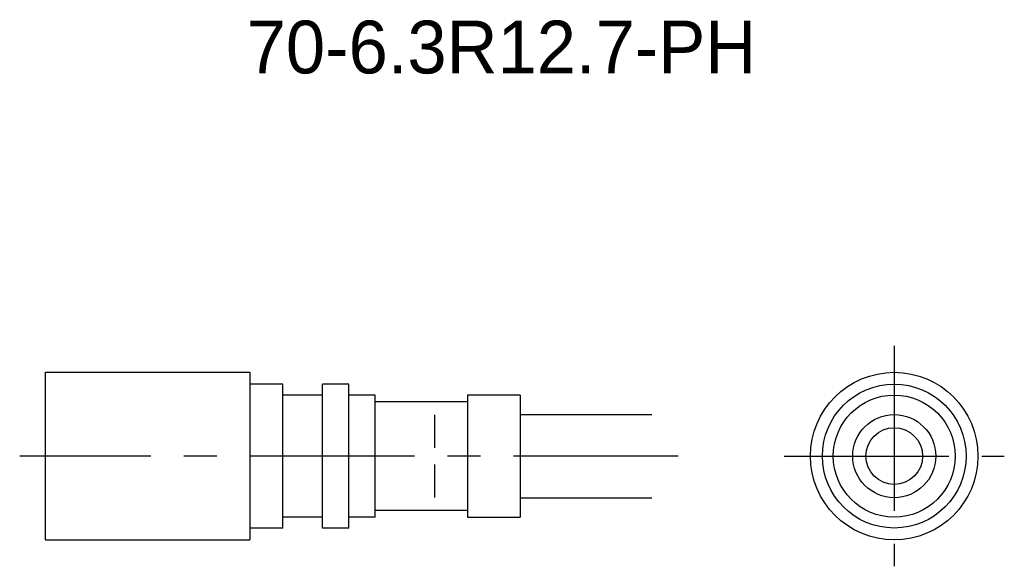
# Model space of a CAD drawing. Extents: x -44.5 to 30.2, y -32.1 to 9.4.
import ezdxf
from ezdxf.enums import TextEntityAlignment as Align

# ---------------------------------------------------------------- set-up
doc = ezdxf.new("R2010")
doc.units = 0
doc.header["$LTSCALE"] = 10
doc.linetypes.add('CENTER', pattern=[2, 1.25, -0.25, 0.25, -0.25])
doc.linetypes.add('HIDDEN', pattern=[0.375, 0.25, -0.125])
doc.layers.get('0').update_dxf_attribs({"linetype": 'CONTINUOUS'})
for name, color, linetype in [('HOJO', 4, 'CONTINUOUS'), ('L-CENTER', 1, 'CENTER'), ('L-HIDDEN', 3, 'HIDDEN')]:
    doc.layers.add(name, color=color, linetype=linetype)

msp = doc.modelspace()

# ---------------------------------------------------------------- linework, layer by layer
for p, q in [((-42.531, -30.059), (-42.531, -17.359)), ((-42.531, -17.359), (-27.031, -17.359)), ((-27.031, -17.359), (-27.031, -30.059)), ((-24.531, -18.259), (-27.031, -18.259)), ((-24.531, -29.159), (-24.531, -18.259)), ((-21.531, -29.159), (-21.531, -18.259)), ((-19.531, -18.259), (-21.531, -18.259)), ((-19.531, -29.159), (-19.531, -18.259)), ((-21.531, -19.084), (-24.531, -19.084)), ((-17.531, -19.084), (-19.531, -19.084)), ((-17.531, -28.334), (-17.531, -19.084)), ((-10.531, -19.084), (-10.531, -28.334)), ((-6.531, -19.084), (-10.531, -19.084)), ((-6.531, -19.084), (-6.531, -28.334)), ((-10.531, -19.584), (-17.531, -19.584)), ((-21.531, -28.334), (-24.531, -28.334)), ((-17.531, -28.334), (-19.531, -28.334)), ((-10.531, -27.834), (-17.531, -27.834)), ((-10.531, -28.334), (-6.531, -28.334)), ((-24.531, -29.159), (-27.031, -29.159)), ((-19.531, -29.159), (-21.531, -29.159)), ((-42.531, -30.059), (-27.031, -30.059))]:
    msp.add_line(p, q)
for radius in [6.35, 5.45, 4.625, 3.15, 2.15]:
    msp.add_circle((21.846, -23.709), radius)
at = {"layer": 'HOJO'}
for p, q in [((-6.531, -20.559), (3.469, -20.559)), ((-6.531, -26.859), (3.469, -26.859))]:
    msp.add_line(p, q, dxfattribs=at)
at = {"layer": 'L-CENTER'}
for p, q in [((21.846, -15.359), (21.846, -32.059)), ((5.469, -23.709), (-44.491, -23.709)), ((13.496, -23.709), (30.196, -23.709))]:
    msp.add_line(p, q, dxfattribs=at)
at = {"layer": 'L-HIDDEN'}
msp.add_line((-13.031, -20.584), (-13.031, -26.834), dxfattribs=at)

# ---------------------------------------------------------------- texts
at = {"layer": 'HOJO'}
msp.add_text('70-6.3R12.7-PH', height=4, dxfattribs=at).set_placement((-7.948, 7.291), align=Align.MIDDLE_CENTER)

doc.saveas('drawing.dxf')
